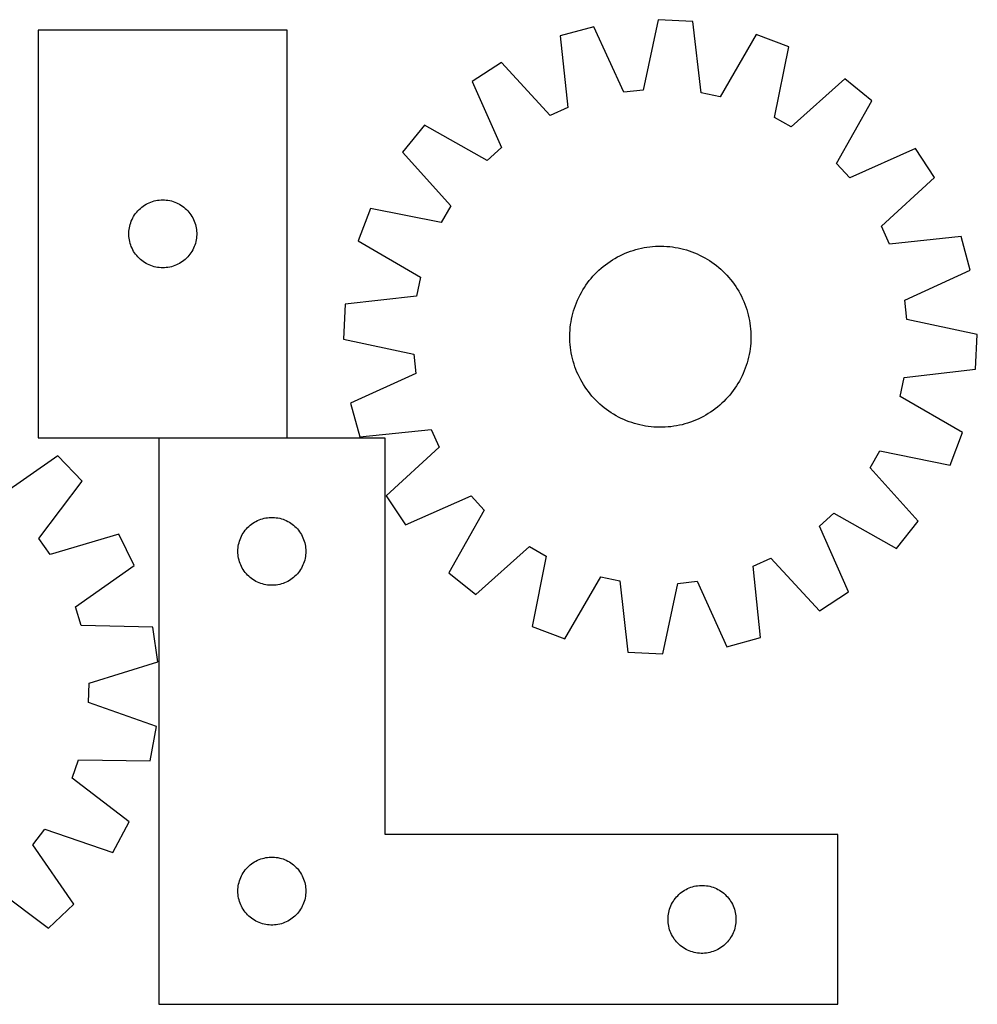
# Model space of a CAD drawing. Header units: millimetres. Extents: x 7 to 1493, y 7 to 442.
# Tile 5 of 5: x 1070 to 1493, y 7 to 441. Entities that reach past the tile are written whole.
import ezdxf

# ---------------------------------------------------------------- set-up
doc = ezdxf.new("R2010")
doc.units = ezdxf.units.MM
doc.layers.add('COMMON', color=5, linetype='CONTINUOUS', true_color=0x0000ff)
doc.layers.add('CUT', color=7, linetype='CONTINUOUS', true_color=0x000000)

msp = doc.modelspace()

# ---------------------------------------------------------------- linework, layer by layer
at = {"layer": 'COMMON'}
msp.add_line((1131.688705, 256.648646), (1188.493284, 256.648646), dxfattribs=at)
at = {"layer": 'CUT'}
for p, q in [((1352.282851, 441.311522), (1345.654266, 410.246484)), ((1367.651454, 440.578991), (1352.282851, 441.311522)), ((1371.295323, 409.024324), (1367.651454, 440.578991)), ((1188.493284, 436.748647), (1078.493284, 436.748647)), ((1078.493284, 436.748647), (1078.493284, 256.748647)), ((1188.493284, 256.748647), (1188.493284, 436.748647)), ((1323.914776, 438.194135), (1309.072001, 434.141655)), ((1337.131229, 409.309882), (1323.914776, 438.194135)), ((1395.594423, 434.777584), (1379.690638, 407.281323)), ((1409.984468, 429.331746), (1395.594423, 434.777584)), ((1309.072001, 434.141655), (1312.367466, 402.548702)), ((1403.699065, 398.195457), (1409.984468, 429.331746)), ((1283.055684, 422.410626), (1270.191652, 413.969819)), ((1304.551003, 399.024178), (1283.055684, 422.410626)), ((1270.191652, 413.969819), (1283.088585, 384.94149)), ((1434.767077, 415.179428), (1411.144867, 393.943469)), ((1446.769966, 405.55336), (1434.767077, 415.179428)), ((1345.654266, 410.246484), (1337.131229, 409.309882)), ((1379.690638, 407.281323), (1371.295323, 409.024324)), ((1431.170551, 377.883286), (1446.769966, 405.55336)), ((1312.367466, 402.548702), (1304.551003, 399.024178)), ((1411.144867, 393.943469), (1403.699065, 398.195457)), ((1249.07375, 394.773463), (1239.447682, 382.770574)), ((1276.743824, 379.174048), (1249.07375, 394.773463)), ((1239.447682, 382.770574), (1260.683641, 359.148364)), ((1283.088585, 384.94149), (1276.743824, 379.174048)), ((1465.966322, 384.435459), (1436.937993, 371.538526)), ((1474.407129, 371.571427), (1465.966322, 384.435459)), ((1436.937993, 371.538526), (1431.170551, 377.883286)), ((1451.020681, 350.076107), (1474.407129, 371.571427)), ((1128.202003, 360.784399), (1128.931562, 361.038177)), ((1128.931562, 361.038177), (1129.673217, 361.254063)), ((1129.673217, 361.254063), (1130.425003, 361.431482)), ((1130.425003, 361.431482), (1131.184925, 361.569965)), ((1131.184925, 361.569965), (1131.950969, 361.669145)), ((1131.950969, 361.669145), (1132.721103, 361.728758)), ((1132.721103, 361.728758), (1133.493284, 361.748647)), ((1133.493284, 361.748647), (1134.265465, 361.728758)), ((1134.265465, 361.728758), (1135.035599, 361.669145)), ((1135.035599, 361.669145), (1135.801643, 361.569965)), ((1135.801643, 361.569965), (1136.561565, 361.431482)), ((1136.561565, 361.431482), (1137.313351, 361.254063)), ((1137.313351, 361.254063), (1138.055007, 361.038177)), ((1138.055007, 361.038177), (1138.784565, 360.784399)), ((1121.975077, 356.357544), (1122.485004, 356.937747)), ((1122.485004, 356.937747), (1123.024122, 357.49093)), ((1123.024122, 357.49093), (1123.591002, 358.015626)), ((1123.591002, 358.015626), (1124.184142, 358.510444)), ((1124.184142, 358.510444), (1124.801968, 358.974072)), ((1124.801968, 358.974072), (1125.442841, 359.40528)), ((1125.442841, 359.40528), (1126.105063, 359.802925)), ((1126.105063, 359.802925), (1126.786877, 360.165953)), ((1126.786877, 360.165953), (1127.486476, 360.4934)), ((1127.486476, 360.4934), (1128.202003, 360.784399)), ((1138.784565, 360.784399), (1139.500093, 360.4934)), ((1139.500093, 360.4934), (1140.199691, 360.165953)), ((1140.199691, 360.165953), (1140.881505, 359.802925)), ((1140.881505, 359.802925), (1141.543727, 359.40528)), ((1141.543727, 359.40528), (1142.184601, 358.974072)), ((1142.184601, 358.974072), (1142.802426, 358.510444)), ((1142.802426, 358.510444), (1143.395566, 358.015626)), ((1143.395566, 358.015626), (1143.962446, 357.49093)), ((1143.962446, 357.49093), (1144.501565, 356.937747)), ((1144.501565, 356.937747), (1145.011491, 356.357544)), ((1225.295364, 357.987965), (1219.849526, 343.59792)), ((1256.431653, 351.702562), (1225.295364, 357.987965)), ((1260.683641, 359.148364), (1256.431653, 351.702562)), ((1119.325946, 351.676782), (1119.598425, 352.399565)), ((1119.598425, 352.399565), (1119.90775, 353.107363)), ((1119.90775, 353.107363), (1120.253102, 353.798298)), ((1120.253102, 353.798298), (1120.633565, 354.470539)), ((1120.633565, 354.470539), (1121.048129, 355.122303)), ((1121.048129, 355.122303), (1121.495695, 355.751861)), ((1121.495695, 355.751861), (1121.975077, 356.357544)), ((1145.011491, 356.357544), (1145.490873, 355.751861)), ((1145.490873, 355.751861), (1145.938439, 355.122303)), ((1145.938439, 355.122303), (1146.353004, 354.470539)), ((1146.353004, 354.470539), (1146.733466, 353.798298)), ((1146.733466, 353.798298), (1147.078818, 353.107363)), ((1147.078818, 353.107363), (1147.388144, 352.399565)), ((1147.388144, 352.399565), (1147.660623, 351.676782)), ((1118.498257, 347.134865), (1118.538021, 347.906279)), ((1118.538021, 347.906279), (1118.617444, 348.674622)), ((1118.617444, 348.674622), (1118.736315, 349.437858)), ((1118.736315, 349.437858), (1118.894319, 350.193963)), ((1118.894319, 350.193963), (1119.091036, 350.940931)), ((1119.091036, 350.940931), (1119.325946, 351.676782)), ((1147.660623, 351.676782), (1147.895532, 350.940931)), ((1147.895532, 350.940931), (1148.09225, 350.193963)), ((1148.09225, 350.193963), (1148.250253, 349.437858)), ((1148.250253, 349.437858), (1148.369124, 348.674622)), ((1148.369124, 348.674622), (1148.448547, 347.906279)), ((1148.448547, 347.906279), (1148.488311, 347.134865)), ((1454.545205, 342.259644), (1451.020681, 350.076107)), ((1118.498257, 346.362428), (1118.498257, 347.134865)), ((1118.538021, 345.591015), (1118.498257, 346.362428)), ((1118.617444, 344.822671), (1118.538021, 345.591015)), ((1118.736315, 344.059435), (1118.617444, 344.822671)), ((1118.894319, 343.303331), (1118.736315, 344.059435)), ((1148.250253, 344.059435), (1148.09225, 343.303331)), ((1148.369124, 344.822671), (1148.250253, 344.059435)), ((1148.448547, 345.591015), (1148.369124, 344.822671)), ((1148.488311, 346.362428), (1148.448547, 345.591015)), ((1148.488311, 347.134865), (1148.488311, 346.362428)), ((1219.849526, 343.59792), (1247.345787, 327.694135)), ((1486.138158, 345.555109), (1454.545205, 342.259644)), ((1490.190638, 330.712335), (1486.138158, 345.555109)), ((1119.091036, 342.556362), (1118.894319, 343.303331)), ((1119.325946, 341.820511), (1119.091036, 342.556362)), ((1119.598425, 341.097728), (1119.325946, 341.820511)), ((1119.90775, 340.389931), (1119.598425, 341.097728)), ((1120.253102, 339.698996), (1119.90775, 340.389931)), ((1120.633565, 339.026755), (1120.253102, 339.698996)), ((1146.733466, 339.698996), (1146.353004, 339.026755)), ((1147.078818, 340.389931), (1146.733466, 339.698996)), ((1147.388144, 341.097728), (1147.078818, 340.389931)), ((1147.660623, 341.820511), (1147.388144, 341.097728)), ((1147.895532, 342.556362), (1147.660623, 341.820511)), ((1148.09225, 343.303331), (1147.895532, 342.556362)), ((1340.077323, 339.062468), (1341.26952, 339.459547)), ((1341.26952, 339.459547), (1342.473602, 339.818983)), ((1342.473602, 339.818983), (1343.68838, 340.14042)), ((1343.68838, 340.14042), (1344.912655, 340.423541)), ((1344.912655, 340.423541), (1346.145219, 340.668067)), ((1346.145219, 340.668067), (1347.384855, 340.873757)), ((1347.384855, 340.873757), (1348.630341, 341.040407)), ((1348.630341, 341.040407), (1349.880447, 341.167854)), ((1349.880447, 341.167854), (1351.133939, 341.255971)), ((1351.133939, 341.255971), (1352.38958, 341.304671)), ((1352.38958, 341.304671), (1353.646131, 341.313906)), ((1353.646131, 341.313906), (1354.902353, 341.283668)), ((1354.902353, 341.283668), (1356.157005, 341.213986)), ((1356.157005, 341.213986), (1357.408849, 341.104928)), ((1357.408849, 341.104928), (1358.656649, 340.956603)), ((1358.656649, 340.956603), (1359.899175, 340.769157)), ((1359.899175, 340.769157), (1361.1352, 340.542775)), ((1361.1352, 340.542775), (1362.363505, 340.27768)), ((1362.363505, 340.27768), (1363.582876, 339.974134)), ((1363.582876, 339.974134), (1364.792111, 339.632436)), ((1364.792111, 339.632436), (1365.990016, 339.252923)), ((1365.990016, 339.252923), (1367.17541, 338.835971)), ((1121.048129, 338.374991), (1120.633565, 339.026755)), ((1121.495695, 337.745433), (1121.048129, 338.374991)), ((1121.975077, 337.139749), (1121.495695, 337.745433)), ((1122.485004, 336.559547), (1121.975077, 337.139749)), ((1123.024122, 336.006364), (1122.485004, 336.559547)), ((1123.591002, 335.481668), (1123.024122, 336.006364)), ((1124.184142, 334.98685), (1123.591002, 335.481668)), ((1124.801968, 334.523222), (1124.184142, 334.98685)), ((1142.802426, 334.98685), (1142.184601, 334.523222)), ((1143.395566, 335.481668), (1142.802426, 334.98685)), ((1143.962446, 336.006364), (1143.395566, 335.481668)), ((1144.501565, 336.559547), (1143.962446, 336.006364)), ((1145.011491, 337.139749), (1144.501565, 336.559547)), ((1145.490873, 337.745433), (1145.011491, 337.139749)), ((1145.938439, 338.374991), (1145.490873, 337.745433)), ((1146.353004, 339.026755), (1145.938439, 338.374991)), ((1331.10577, 334.585289), (1332.161763, 335.266381)), ((1332.161763, 335.266381), (1333.238629, 335.913967)), ((1333.238629, 335.913967), (1334.335304, 336.527409)), ((1334.335304, 336.527409), (1335.450707, 337.1061)), ((1335.450707, 337.1061), (1336.583736, 337.64947)), ((1336.583736, 337.64947), (1337.733274, 338.156983)), ((1337.733274, 338.156983), (1338.898186, 338.628137)), ((1338.898186, 338.628137), (1340.077323, 339.062468)), ((1367.17541, 338.835971), (1368.347122, 338.381991)), ((1368.347122, 338.381991), (1369.503995, 337.89143)), ((1369.503995, 337.89143), (1370.644889, 337.364773)), ((1370.644889, 337.364773), (1371.768678, 336.802539)), ((1371.768678, 336.802539), (1372.874252, 336.205284)), ((1372.874252, 336.205284), (1373.960519, 335.573597)), ((1373.960519, 335.573597), (1375.02641, 334.908101)), ((1375.02641, 334.908101), (1376.07087, 334.209453)), ((1125.442841, 334.092013), (1124.801968, 334.523222)), ((1126.105063, 333.694368), (1125.442841, 334.092013)), ((1126.786877, 333.331341), (1126.105063, 333.694368)), ((1127.486476, 333.003893), (1126.786877, 333.331341)), ((1128.202003, 332.712894), (1127.486476, 333.003893)), ((1128.931562, 332.459116), (1128.202003, 332.712894)), ((1129.673217, 332.243231), (1128.931562, 332.459116)), ((1130.425003, 332.065811), (1129.673217, 332.243231)), ((1131.184925, 331.927328), (1130.425003, 332.065811)), ((1131.950969, 331.828149), (1131.184925, 331.927328)), ((1132.721103, 331.768535), (1131.950969, 331.828149)), ((1133.493284, 331.748647), (1132.721103, 331.768535)), ((1134.265465, 331.768535), (1133.493284, 331.748647)), ((1135.035599, 331.828149), (1134.265465, 331.768535)), ((1135.801643, 331.927328), (1135.035599, 331.828149)), ((1136.561565, 332.065811), (1135.801643, 331.927328)), ((1137.313351, 332.243231), (1136.561565, 332.065811)), ((1138.055007, 332.459116), (1137.313351, 332.243231)), ((1138.784565, 332.712894), (1138.055007, 332.459116)), ((1139.500093, 333.003893), (1138.784565, 332.712894)), ((1140.199691, 333.331341), (1139.500093, 333.003893)), ((1140.881505, 333.694368), (1140.199691, 333.331341)), ((1141.543727, 334.092013), (1140.881505, 333.694368)), ((1142.184601, 334.523222), (1141.543727, 334.092013)), ((1325.264927, 329.83499), (1326.174591, 330.701891)), ((1326.174591, 330.701891), (1327.111037, 331.539791)), ((1327.111037, 331.539791), (1328.073339, 332.347863)), ((1328.073339, 332.347863), (1329.060549, 333.12531)), ((1329.060549, 333.12531), (1330.071692, 333.871364)), ((1330.071692, 333.871364), (1331.10577, 334.585289)), ((1376.07087, 334.209453), (1377.09287, 333.478342)), ((1377.09287, 333.478342), (1378.091401, 332.71549)), ((1378.091401, 332.71549), (1379.065477, 331.92165)), ((1379.065477, 331.92165), (1380.014138, 331.097605)), ((1380.014138, 331.097605), (1380.936447, 330.244169)), ((1461.306385, 317.495881), (1490.190638, 330.712335)), ((1247.345787, 327.694135), (1245.602786, 319.29882)), ((1321.148768, 325.096367), (1321.91162, 326.094898)), ((1321.91162, 326.094898), (1322.70546, 327.068974)), ((1322.70546, 327.068974), (1323.529505, 328.017635)), ((1323.529505, 328.017635), (1324.382941, 328.939944)), ((1324.382941, 328.939944), (1325.264927, 329.83499)), ((1380.936447, 330.244169), (1381.831493, 329.362184)), ((1381.831493, 329.362184), (1382.698394, 328.452519)), ((1382.698394, 328.452519), (1383.536294, 327.516073)), ((1383.536294, 327.516073), (1384.344366, 326.553771)), ((1384.344366, 326.553771), (1385.121813, 325.566561)), ((1318.421826, 320.877748), (1319.053513, 321.964016)), ((1319.053513, 321.964016), (1319.719009, 323.029906)), ((1319.719009, 323.029906), (1320.417658, 324.074367)), ((1320.417658, 324.074367), (1321.148768, 325.096367)), ((1385.121813, 325.566561), (1385.867867, 324.555418)), ((1385.867867, 324.555418), (1386.581792, 323.52134)), ((1386.581792, 323.52134), (1387.262884, 322.465347)), ((1387.262884, 322.465347), (1387.91047, 321.388482)), ((1245.602786, 319.29882), (1214.04812, 315.654951)), ((1316.245119, 316.350619), (1316.73568, 317.507492)), ((1316.73568, 317.507492), (1317.262337, 318.648386)), ((1317.262337, 318.648386), (1317.824571, 319.772175)), ((1317.824571, 319.772175), (1318.421826, 320.877748)), ((1387.91047, 321.388482), (1388.523912, 320.291806)), ((1388.523912, 320.291806), (1389.102603, 319.176404)), ((1389.102603, 319.176404), (1389.645973, 318.043374)), ((1389.645973, 318.043374), (1390.153486, 316.893836)), ((1462.242987, 308.972844), (1461.306385, 317.495881)), ((1214.04812, 315.654951), (1213.315588, 300.286348)), ((1314.994675, 312.795608), (1315.374187, 313.993513)), ((1315.374187, 313.993513), (1315.791139, 315.178907)), ((1315.791139, 315.178907), (1316.245119, 316.350619)), ((1390.153486, 316.893836), (1390.62464, 315.728924)), ((1390.62464, 315.728924), (1391.058971, 314.549787)), ((1391.058971, 314.549787), (1391.456051, 313.35759)), ((1391.456051, 313.35759), (1391.815486, 312.153508)), ((1313.857953, 307.902672), (1314.084335, 309.138697)), ((1314.084335, 309.138697), (1314.34943, 310.367002)), ((1314.34943, 310.367002), (1314.652977, 311.586373)), ((1314.652977, 311.586373), (1314.994675, 312.795608)), ((1391.815486, 312.153508), (1392.136923, 310.93873)), ((1392.136923, 310.93873), (1392.420044, 309.714455)), ((1392.420044, 309.714455), (1392.66457, 308.481891)), ((1493.308025, 302.344259), (1462.242987, 308.972844)), ((1313.413124, 304.160502), (1313.522182, 305.412346)), ((1313.522182, 305.412346), (1313.670507, 306.660146)), ((1313.670507, 306.660146), (1313.857953, 307.902672)), ((1392.66457, 308.481891), (1392.87026, 307.242255)), ((1392.87026, 307.242255), (1393.036911, 305.996769)), ((1393.036911, 305.996769), (1393.164357, 304.746664)), ((1393.164357, 304.746664), (1393.252474, 303.493172)), ((1213.315588, 300.286348), (1244.380626, 293.657763)), ((1313.313204, 301.649628), (1313.343442, 302.90585)), ((1313.322439, 300.393077), (1313.313204, 301.649628)), ((1313.371139, 299.137436), (1313.322439, 300.393077)), ((1313.343442, 302.90585), (1313.413124, 304.160502)), ((1393.252474, 303.493172), (1393.301174, 302.23753)), ((1393.310409, 300.980979), (1393.280171, 299.724757)), ((1393.301174, 302.23753), (1393.310409, 300.980979)), ((1492.575494, 286.975656), (1493.308025, 302.344259)), ((1313.459256, 297.883944), (1313.371139, 299.137436)), ((1313.586703, 296.633838), (1313.459256, 297.883944)), ((1313.753353, 295.388352), (1313.586703, 296.633838)), ((1392.953107, 295.970461), (1392.76566, 294.727935)), ((1393.101431, 297.218261), (1392.953107, 295.970461)), ((1393.210489, 298.470105), (1393.101431, 297.218261)), ((1393.280171, 299.724757), (1393.210489, 298.470105)), ((1244.380626, 293.657763), (1245.317228, 285.134726)), ((1313.959043, 294.148716), (1313.753353, 295.388352)), ((1314.203569, 292.916152), (1313.959043, 294.148716)), ((1314.48669, 291.691877), (1314.203569, 292.916152)), ((1314.808127, 290.477099), (1314.48669, 291.691877)), ((1392.274183, 292.263606), (1391.970637, 291.044234)), ((1392.539278, 293.49191), (1392.274183, 292.263606)), ((1392.76566, 294.727935), (1392.539278, 293.49191)), ((1315.167563, 289.273017), (1314.808127, 290.477099)), ((1315.564642, 288.08082), (1315.167563, 289.273017)), ((1315.998973, 286.901683), (1315.564642, 288.08082)), ((1390.832474, 287.4517), (1390.378494, 286.279988)), ((1391.249426, 288.637094), (1390.832474, 287.4517)), ((1391.628939, 289.834999), (1391.249426, 288.637094)), ((1391.970637, 291.044234), (1391.628939, 289.834999)), ((1461.020827, 283.331787), (1492.575494, 286.975656)), ((1245.317228, 285.134726), (1216.432975, 271.918273)), ((1316.470127, 285.736771), (1315.998973, 286.901683)), ((1316.97764, 284.587233), (1316.470127, 285.736771)), ((1317.52101, 283.454203), (1316.97764, 284.587233)), ((1318.099702, 282.338801), (1317.52101, 283.454203)), ((1388.799042, 282.858432), (1388.201787, 281.752859)), ((1389.361276, 283.982221), (1388.799042, 282.858432)), ((1389.887933, 285.123115), (1389.361276, 283.982221)), ((1390.378494, 286.279988), (1389.887933, 285.123115)), ((1459.277826, 274.936472), (1461.020827, 283.331787)), ((1318.713143, 281.242126), (1318.099702, 282.338801)), ((1319.360729, 280.16526), (1318.713143, 281.242126)), ((1320.041821, 279.109267), (1319.360729, 280.16526)), ((1320.755746, 278.075189), (1320.041821, 279.109267)), ((1386.205956, 278.55624), (1385.474845, 277.53424)), ((1386.904604, 279.600701), (1386.205956, 278.55624)), ((1387.5701, 280.666591), (1386.904604, 279.600701)), ((1388.201787, 281.752859), (1387.5701, 280.666591)), ((1321.5018, 277.064046), (1320.755746, 278.075189)), ((1322.279247, 276.076836), (1321.5018, 277.064046)), ((1323.087319, 275.114534), (1322.279247, 276.076836)), ((1323.925219, 274.178088), (1323.087319, 275.114534)), ((1324.79212, 273.268424), (1323.925219, 274.178088)), ((1383.094108, 274.612972), (1382.240672, 273.690664)), ((1383.918153, 275.561633), (1383.094108, 274.612972)), ((1384.711993, 276.535709), (1383.918153, 275.561633)), ((1385.474845, 277.53424), (1384.711993, 276.535709)), ((1486.774087, 259.032687), (1459.277826, 274.936472)), ((1216.432975, 271.918273), (1220.485455, 257.075498)), ((1325.687167, 272.386438), (1324.79212, 273.268424)), ((1326.609475, 271.533002), (1325.687167, 272.386438)), ((1327.558136, 270.708957), (1326.609475, 271.533002)), ((1328.532212, 269.915117), (1327.558136, 270.708957)), ((1329.530743, 269.152265), (1328.532212, 269.915117)), ((1378.550274, 270.282744), (1377.563064, 269.505297)), ((1379.512577, 271.090816), (1378.550274, 270.282744)), ((1380.449022, 271.928716), (1379.512577, 271.090816)), ((1381.358687, 272.795617), (1380.449022, 271.928716)), ((1382.240672, 273.690664), (1381.358687, 272.795617)), ((1330.552743, 268.421155), (1329.530743, 269.152265)), ((1331.597204, 267.722506), (1330.552743, 268.421155)), ((1332.663094, 267.05701), (1331.597204, 267.722506)), ((1333.749362, 266.425323), (1332.663094, 267.05701)), ((1334.854935, 265.828068), (1333.749362, 266.425323)), ((1335.978724, 265.265834), (1334.854935, 265.828068)), ((1337.119618, 264.739177), (1335.978724, 265.265834)), ((1371.172907, 265.524507), (1370.039877, 264.981137)), ((1372.288309, 266.103199), (1371.172907, 265.524507)), ((1373.384985, 266.71664), (1372.288309, 266.103199)), ((1374.46185, 267.364226), (1373.384985, 266.71664)), ((1375.517843, 268.045318), (1374.46185, 267.364226)), ((1376.551921, 268.759243), (1375.517843, 268.045318)), ((1377.563064, 269.505297), (1376.551921, 268.759243)), ((1338.276492, 264.248616), (1337.119618, 264.739177)), ((1339.448203, 263.794636), (1338.276492, 264.248616)), ((1340.633597, 263.377684), (1339.448203, 263.794636)), ((1341.831502, 262.998171), (1340.633597, 263.377684)), ((1343.040737, 262.656474), (1341.831502, 262.998171)), ((1344.260109, 262.352927), (1343.040737, 262.656474)), ((1345.488413, 262.087832), (1344.260109, 262.352927)), ((1346.724438, 261.86145), (1345.488413, 262.087832)), ((1347.966964, 261.674004), (1346.724438, 261.86145)), ((1349.214765, 261.525679), (1347.966964, 261.674004)), ((1350.466609, 261.416621), (1349.214765, 261.525679)), ((1351.72126, 261.346939), (1350.466609, 261.416621)), ((1352.977482, 261.316701), (1351.72126, 261.346939)), ((1354.234033, 261.325936), (1352.977482, 261.316701)), ((1355.489675, 261.374636), (1354.234033, 261.325936)), ((1356.743167, 261.462753), (1355.489675, 261.374636)), ((1357.993272, 261.5902), (1356.743167, 261.462753)), ((1359.238758, 261.75685), (1357.993272, 261.5902)), ((1360.478394, 261.96254), (1359.238758, 261.75685)), ((1361.710958, 262.207066), (1360.478394, 261.96254)), ((1362.935233, 262.490187), (1361.710958, 262.207066)), ((1364.150011, 262.811624), (1362.935233, 262.490187)), ((1365.354093, 263.17106), (1364.150011, 262.811624)), ((1366.54629, 263.568139), (1365.354093, 263.17106)), ((1367.725427, 264.00247), (1366.54629, 263.568139)), ((1368.890339, 264.473624), (1367.725427, 264.00247)), ((1370.039877, 264.981137), (1368.890339, 264.473624)), ((1078.493284, 256.748647), (1188.493284, 256.748647)), ((1231.688705, 256.548646), (1131.688705, 256.548646)), ((1131.688705, 256.548646), (1131.688705, 6.548646)), ((1220.485455, 257.075498), (1252.078408, 260.370963)), ((1231.688705, 81.548646), (1231.688705, 256.548646)), ((1252.078408, 260.370963), (1255.602933, 252.5545)), ((1481.328249, 244.642643), (1486.774087, 259.032687)), ((1255.602933, 252.5545), (1232.216484, 231.059181)), ((1087.175874, 248.691394), (1061.016526, 230.67298)), ((1097.839746, 237.600298), (1087.175874, 248.691394)), ((1445.939972, 243.482243), (1450.19196, 250.928045)), ((1450.19196, 250.928045), (1481.328249, 244.642643)), ((1467.175931, 219.860033), (1445.939972, 243.482243)), ((1078.808185, 212.168537), (1097.839746, 237.600298)), ((1232.216484, 231.059181), (1240.657291, 218.195149)), ((1240.657291, 218.195149), (1269.68562, 231.092081)), ((1269.68562, 231.092081), (1275.453062, 224.747321)), ((1275.453062, 224.747321), (1259.853647, 197.077247)), ((1423.535029, 217.689117), (1429.879789, 223.456559)), ((1429.879789, 223.456559), (1457.549863, 207.857144)), ((1170.946422, 217.017808), (1171.499604, 217.556926)), ((1171.499604, 217.556926), (1172.079807, 218.066852)), ((1172.079807, 218.066852), (1172.68549, 218.546234)), ((1172.68549, 218.546234), (1173.315049, 218.993801)), ((1173.315049, 218.993801), (1173.966813, 219.408365)), ((1173.966813, 219.408365), (1174.639053, 219.788828)), ((1174.639053, 219.788828), (1175.329989, 220.13418)), ((1175.329989, 220.13418), (1176.037786, 220.443505)), ((1176.037786, 220.443505), (1176.760569, 220.715984)), ((1176.760569, 220.715984), (1177.49642, 220.950894)), ((1177.49642, 220.950894), (1178.243388, 221.147611)), ((1178.243388, 221.147611), (1178.999493, 221.305615)), ((1178.999493, 221.305615), (1179.762729, 221.424486)), ((1179.762729, 221.424486), (1180.531073, 221.503909)), ((1180.531073, 221.503909), (1181.302486, 221.543673)), ((1181.302486, 221.543673), (1182.074923, 221.543673)), ((1182.074923, 221.543673), (1182.846336, 221.503909)), ((1182.846336, 221.503909), (1183.61468, 221.424486)), ((1183.61468, 221.424486), (1184.377916, 221.305615)), ((1184.377916, 221.305615), (1185.134021, 221.147611)), ((1185.134021, 221.147611), (1185.880989, 220.950894)), ((1185.880989, 220.950894), (1186.61684, 220.715984)), ((1186.61684, 220.715984), (1187.339623, 220.443505)), ((1187.339623, 220.443505), (1188.04742, 220.13418)), ((1188.04742, 220.13418), (1188.738356, 219.788828)), ((1188.738356, 219.788828), (1189.410597, 219.408365)), ((1189.410597, 219.408365), (1190.06236, 218.993801)), ((1190.06236, 218.993801), (1190.691919, 218.546234)), ((1190.691919, 218.546234), (1191.297602, 218.066852)), ((1191.297602, 218.066852), (1191.877805, 217.556926)), ((1191.877805, 217.556926), (1192.430987, 217.017808)), ((1436.431962, 188.660788), (1423.535029, 217.689117)), ((1457.549863, 207.857144), (1467.175931, 219.860033)), ((1114.157903, 214.186978), (1083.710888, 205.134131)), ((1120.87251, 200.343402), (1114.157903, 214.186978)), ((1167.943951, 212.555454), (1168.271398, 213.255053)), ((1168.271398, 213.255053), (1168.634426, 213.936867)), ((1168.634426, 213.936867), (1169.032071, 214.599089)), ((1169.032071, 214.599089), (1169.463279, 215.239962)), ((1169.463279, 215.239962), (1169.926907, 215.857788)), ((1169.926907, 215.857788), (1170.421726, 216.450928)), ((1170.421726, 216.450928), (1170.946422, 217.017808)), ((1192.430987, 217.017808), (1192.955684, 216.450928)), ((1192.955684, 216.450928), (1193.450502, 215.857788)), ((1193.450502, 215.857788), (1193.91413, 215.239962)), ((1193.91413, 215.239962), (1194.345338, 214.599089)), ((1194.345338, 214.599089), (1194.742983, 213.936867)), ((1194.742983, 213.936867), (1195.106011, 213.255053)), ((1195.106011, 213.255053), (1195.433458, 212.555454)), ((1083.710888, 205.134131), (1078.808185, 212.168537)), ((1166.768206, 208.090961), (1166.867386, 208.857004)), ((1166.867386, 208.857004), (1167.005869, 209.616927)), ((1167.005869, 209.616927), (1167.183289, 210.368713)), ((1167.183289, 210.368713), (1167.399174, 211.110368)), ((1167.399174, 211.110368), (1167.652952, 211.839927)), ((1167.652952, 211.839927), (1167.943951, 212.555454)), ((1195.433458, 212.555454), (1195.724457, 211.839927)), ((1195.724457, 211.839927), (1195.978235, 211.110368)), ((1195.978235, 211.110368), (1196.19412, 210.368713)), ((1196.19412, 210.368713), (1196.37154, 209.616927)), ((1196.37154, 209.616927), (1196.510023, 208.857004)), ((1196.510023, 208.857004), (1196.609203, 208.090961)), ((1271.856536, 187.451179), (1295.478746, 208.687138)), ((1295.478746, 208.687138), (1302.924548, 204.43515)), ((1166.688705, 206.548646), (1166.708593, 207.320827)), ((1166.708593, 205.776464), (1166.688705, 206.548646)), ((1166.708593, 207.320827), (1166.768206, 208.090961)), ((1166.768206, 205.006331), (1166.708593, 205.776464)), ((1166.867386, 204.240287), (1166.768206, 205.006331)), ((1196.609203, 205.006331), (1196.510023, 204.240287)), ((1196.609203, 208.090961), (1196.668816, 207.320827)), ((1196.668816, 205.776464), (1196.609203, 205.006331)), ((1196.668816, 207.320827), (1196.688705, 206.548646)), ((1196.688705, 206.548646), (1196.668816, 205.776464)), ((1302.924548, 204.43515), (1296.639146, 173.298861)), ((1094.913574, 182.037436), (1120.87251, 200.343402)), ((1167.005869, 203.480365), (1166.867386, 204.240287)), ((1167.183289, 202.728579), (1167.005869, 203.480365)), ((1167.399174, 201.986923), (1167.183289, 202.728579)), ((1167.652952, 201.257364), (1167.399174, 201.986923)), ((1167.943951, 200.541837), (1167.652952, 201.257364)), ((1168.271398, 199.842239), (1167.943951, 200.541837)), ((1195.433458, 200.541837), (1195.106011, 199.842239)), ((1195.724457, 201.257364), (1195.433458, 200.541837)), ((1195.978235, 201.986923), (1195.724457, 201.257364)), ((1196.19412, 202.728579), (1195.978235, 201.986923)), ((1196.37154, 203.480365), (1196.19412, 202.728579)), ((1196.510023, 204.240287), (1196.37154, 203.480365)), ((1394.256147, 200.081905), (1402.07261, 203.60643)), ((1397.551612, 168.488952), (1394.256147, 200.081905)), ((1402.07261, 203.60643), (1423.56793, 180.219981)), ((1168.634426, 199.160425), (1168.271398, 199.842239)), ((1169.032071, 198.498203), (1168.634426, 199.160425)), ((1169.463279, 197.857329), (1169.032071, 198.498203)), ((1169.926907, 197.239504), (1169.463279, 197.857329)), ((1170.421726, 196.646364), (1169.926907, 197.239504)), ((1170.946422, 196.079483), (1170.421726, 196.646364)), ((1171.499604, 195.540365), (1170.946422, 196.079483)), ((1192.430987, 196.079483), (1191.877805, 195.540365)), ((1192.955684, 196.646364), (1192.430987, 196.079483)), ((1193.450502, 197.239504), (1192.955684, 196.646364)), ((1193.91413, 197.857329), (1193.450502, 197.239504)), ((1194.345338, 198.498203), (1193.91413, 197.857329)), ((1194.742983, 199.160425), (1194.345338, 198.498203)), ((1195.106011, 199.842239), (1194.742983, 199.160425)), ((1259.853647, 197.077247), (1271.856536, 187.451179)), ((1172.079807, 195.030439), (1171.499604, 195.540365)), ((1172.68549, 194.551057), (1172.079807, 195.030439)), ((1173.315049, 194.103491), (1172.68549, 194.551057)), ((1173.966813, 193.688926), (1173.315049, 194.103491)), ((1174.639053, 193.308464), (1173.966813, 193.688926)), ((1175.329989, 192.963112), (1174.639053, 193.308464)), ((1176.037786, 192.653786), (1175.329989, 192.963112)), ((1176.760569, 192.381307), (1176.037786, 192.653786)), ((1177.49642, 192.146398), (1176.760569, 192.381307)), ((1178.243388, 191.94968), (1177.49642, 192.146398)), ((1178.999493, 191.791676), (1178.243388, 191.94968)), ((1179.762729, 191.672806), (1178.999493, 191.791676)), ((1180.531073, 191.593383), (1179.762729, 191.672806)), ((1181.302486, 191.553619), (1180.531073, 191.593383)), ((1182.074923, 191.553619), (1181.302486, 191.553619)), ((1182.846336, 191.593383), (1182.074923, 191.553619)), ((1183.61468, 191.672806), (1182.846336, 191.593383)), ((1184.377916, 191.791676), (1183.61468, 191.672806)), ((1185.134021, 191.94968), (1184.377916, 191.791676)), ((1185.880989, 192.146398), (1185.134021, 191.94968)), ((1186.61684, 192.381307), (1185.880989, 192.146398)), ((1187.339623, 192.653786), (1186.61684, 192.381307)), ((1188.04742, 192.963112), (1187.339623, 192.653786)), ((1188.738356, 193.308464), (1188.04742, 192.963112)), ((1189.410597, 193.688926), (1188.738356, 193.308464)), ((1190.06236, 194.103491), (1189.410597, 193.688926)), ((1190.691919, 194.551057), (1190.06236, 194.103491)), ((1191.297602, 195.030439), (1190.691919, 194.551057)), ((1191.877805, 195.540365), (1191.297602, 195.030439)), ((1311.029191, 167.853023), (1326.932975, 195.349284)), ((1326.932975, 195.349284), (1335.32829, 193.606283)), ((1335.32829, 193.606283), (1338.972159, 162.051617)), ((1354.340762, 161.319085), (1360.969348, 192.384123)), ((1360.969348, 192.384123), (1369.492384, 193.320725)), ((1369.492384, 193.320725), (1382.708838, 164.436472)), ((1423.56793, 180.219981), (1436.431962, 188.660788)), ((1097.40257, 173.832299), (1094.913574, 182.037436)), ((1129.156885, 173.033423), (1097.40257, 173.832299)), ((1131.264956, 157.792472), (1129.156885, 173.033423)), ((1296.639146, 173.298861), (1311.029191, 167.853023)), ((1382.708838, 164.436472), (1397.551612, 168.488952)), ((1338.972159, 162.051617), (1354.340762, 161.319085)), ((1100.919686, 148.404216), (1131.264956, 157.792472)), ((1100.751336, 139.831525), (1100.919686, 148.404216)), ((1130.704618, 129.259126), (1100.751336, 139.831525)), ((1127.999799, 114.11269), (1130.704618, 129.259126)), ((1093.429384, 106.460042), (1096.238602, 114.561133)), ((1096.238602, 114.561133), (1127.999799, 114.11269)), ((1118.649597, 87.14902), (1093.429384, 106.460042)), ((1111.396656, 73.579738), (1118.649597, 87.14902)), ((1076.153439, 76.984483), (1081.328539, 83.820982)), ((1081.328539, 83.820982), (1111.396656, 73.579738)), ((1431.688705, 81.548646), (1231.688705, 81.548646)), ((1431.688705, 6.548646), (1431.688705, 81.548646)), ((1094.171853, 50.825135), (1076.153439, 76.984483)), ((1173.966813, 69.408365), (1174.639053, 69.788828)), ((1174.639053, 69.788828), (1175.329989, 70.13418)), ((1175.329989, 70.13418), (1176.037786, 70.443505)), ((1176.037786, 70.443505), (1176.760569, 70.715984)), ((1176.760569, 70.715984), (1177.49642, 70.950894)), ((1177.49642, 70.950894), (1178.243388, 71.147611)), ((1178.243388, 71.147611), (1178.999493, 71.305615)), ((1178.999493, 71.305615), (1179.762729, 71.424486)), ((1179.762729, 71.424486), (1180.531073, 71.503909)), ((1180.531073, 71.503909), (1181.302486, 71.543673)), ((1181.302486, 71.543673), (1182.074923, 71.543673)), ((1182.074923, 71.543673), (1182.846336, 71.503909)), ((1182.846336, 71.503909), (1183.61468, 71.424486)), ((1183.61468, 71.424486), (1184.377916, 71.305615)), ((1184.377916, 71.305615), (1185.134021, 71.147611)), ((1185.134021, 71.147611), (1185.880989, 70.950894)), ((1185.880989, 70.950894), (1186.61684, 70.715984)), ((1186.61684, 70.715984), (1187.339623, 70.443505)), ((1187.339623, 70.443505), (1188.04742, 70.13418)), ((1188.04742, 70.13418), (1188.738356, 69.788828)), ((1188.738356, 69.788828), (1189.410597, 69.408365)), ((1169.032071, 64.599089), (1169.463279, 65.239962)), ((1169.463279, 65.239962), (1169.926907, 65.857788)), ((1169.926907, 65.857788), (1170.421726, 66.450928)), ((1170.421726, 66.450928), (1170.946422, 67.017808)), ((1170.946422, 67.017808), (1171.499604, 67.556926)), ((1171.499604, 67.556926), (1172.079807, 68.066852)), ((1172.079807, 68.066852), (1172.68549, 68.546234)), ((1172.68549, 68.546234), (1173.315049, 68.993801)), ((1173.315049, 68.993801), (1173.966813, 69.408365)), ((1189.410597, 69.408365), (1190.06236, 68.993801)), ((1190.06236, 68.993801), (1190.691919, 68.546234)), ((1190.691919, 68.546234), (1191.297602, 68.066852)), ((1191.297602, 68.066852), (1191.877805, 67.556926)), ((1191.877805, 67.556926), (1192.430987, 67.017808)), ((1192.430987, 67.017808), (1192.955684, 66.450928)), ((1192.955684, 66.450928), (1193.450502, 65.857788)), ((1193.450502, 65.857788), (1193.91413, 65.239962)), ((1193.91413, 65.239962), (1194.345338, 64.599089)), ((1167.183289, 60.368713), (1167.399174, 61.110368)), ((1167.399174, 61.110368), (1167.652952, 61.839927)), ((1167.652952, 61.839927), (1167.943951, 62.555454)), ((1167.943951, 62.555454), (1168.271398, 63.255053)), ((1168.271398, 63.255053), (1168.634426, 63.936867)), ((1168.634426, 63.936867), (1169.032071, 64.599089)), ((1194.345338, 64.599089), (1194.742983, 63.936867)), ((1194.742983, 63.936867), (1195.106011, 63.255053)), ((1195.106011, 63.255053), (1195.433458, 62.555454)), ((1195.433458, 62.555454), (1195.724457, 61.839927)), ((1195.724457, 61.839927), (1195.978235, 61.110368)), ((1195.978235, 61.110368), (1196.19412, 60.368713)), ((1057.648997, 59.192824), (1083.080758, 40.161264)), ((1166.688705, 56.548646), (1166.708593, 57.320827)), ((1166.708593, 55.776464), (1166.688705, 56.548646)), ((1166.708593, 57.320827), (1166.768206, 58.090961)), ((1166.768206, 58.090961), (1166.867386, 58.857004)), ((1166.867386, 58.857004), (1167.005869, 59.616927)), ((1167.005869, 59.616927), (1167.183289, 60.368713)), ((1196.19412, 60.368713), (1196.37154, 59.616927)), ((1196.37154, 59.616927), (1196.510023, 58.857004)), ((1196.510023, 58.857004), (1196.609203, 58.090961)), ((1196.609203, 58.090961), (1196.668816, 57.320827)), ((1196.668816, 57.320827), (1196.688705, 56.548646)), ((1196.688705, 56.548646), (1196.668816, 55.776464)), ((1363.315049, 56.493801), (1363.966813, 56.908365)), ((1363.966813, 56.908365), (1364.639053, 57.288828)), ((1364.639053, 57.288828), (1365.329989, 57.63418)), ((1365.329989, 57.63418), (1366.037786, 57.943505)), ((1366.037786, 57.943505), (1366.760569, 58.215984)), ((1366.760569, 58.215984), (1367.49642, 58.450894)), ((1367.49642, 58.450894), (1368.243388, 58.647611)), ((1368.243388, 58.647611), (1368.999493, 58.805615)), ((1368.999493, 58.805615), (1369.762729, 58.924486)), ((1369.762729, 58.924486), (1370.531073, 59.003909)), ((1370.531073, 59.003909), (1371.302486, 59.043673)), ((1371.302486, 59.043673), (1372.074923, 59.043673)), ((1372.074923, 59.043673), (1372.846336, 59.003909)), ((1372.846336, 59.003909), (1373.61468, 58.924486)), ((1373.61468, 58.924486), (1374.377916, 58.805615)), ((1374.377916, 58.805615), (1375.134021, 58.647611)), ((1375.134021, 58.647611), (1375.880989, 58.450894)), ((1375.880989, 58.450894), (1376.61684, 58.215984)), ((1376.61684, 58.215984), (1377.339623, 57.943505)), ((1377.339623, 57.943505), (1378.04742, 57.63418)), ((1378.04742, 57.63418), (1378.738356, 57.288828)), ((1378.738356, 57.288828), (1379.410597, 56.908365)), ((1379.410597, 56.908365), (1380.06236, 56.493801)), ((1166.768206, 55.006331), (1166.708593, 55.776464)), ((1166.867386, 54.240287), (1166.768206, 55.006331)), ((1167.005869, 53.480365), (1166.867386, 54.240287)), ((1167.183289, 52.728579), (1167.005869, 53.480365)), ((1167.399174, 51.986923), (1167.183289, 52.728579)), ((1196.19412, 52.728579), (1195.978235, 51.986923)), ((1196.37154, 53.480365), (1196.19412, 52.728579)), ((1196.510023, 54.240287), (1196.37154, 53.480365)), ((1196.609203, 55.006331), (1196.510023, 54.240287)), ((1196.668816, 55.776464), (1196.609203, 55.006331)), ((1359.032071, 52.099089), (1359.463279, 52.739962)), ((1359.463279, 52.739962), (1359.926907, 53.357788)), ((1359.926907, 53.357788), (1360.421726, 53.950928)), ((1360.421726, 53.950928), (1360.946422, 54.517808)), ((1360.946422, 54.517808), (1361.499604, 55.056926)), ((1361.499604, 55.056926), (1362.079807, 55.566852)), ((1362.079807, 55.566852), (1362.68549, 56.046234)), ((1362.68549, 56.046234), (1363.315049, 56.493801)), ((1380.06236, 56.493801), (1380.691919, 56.046234)), ((1380.691919, 56.046234), (1381.297602, 55.566852)), ((1381.297602, 55.566852), (1381.877805, 55.056926)), ((1381.877805, 55.056926), (1382.430987, 54.517808)), ((1382.430987, 54.517808), (1382.955684, 53.950928)), ((1382.955684, 53.950928), (1383.450502, 53.357788)), ((1383.450502, 53.357788), (1383.91413, 52.739962)), ((1383.91413, 52.739962), (1384.345338, 52.099089)), ((1083.080758, 40.161264), (1094.171853, 50.825135)), ((1167.652952, 51.257364), (1167.399174, 51.986923)), ((1167.943951, 50.541837), (1167.652952, 51.257364)), ((1168.271398, 49.842239), (1167.943951, 50.541837)), ((1168.634426, 49.160425), (1168.271398, 49.842239)), ((1169.032071, 48.498203), (1168.634426, 49.160425)), ((1169.463279, 47.857329), (1169.032071, 48.498203)), ((1169.926907, 47.239504), (1169.463279, 47.857329)), ((1193.91413, 47.857329), (1193.450502, 47.239504)), ((1194.345338, 48.498203), (1193.91413, 47.857329)), ((1194.742983, 49.160425), (1194.345338, 48.498203)), ((1195.106011, 49.842239), (1194.742983, 49.160425)), ((1195.433458, 50.541837), (1195.106011, 49.842239)), ((1195.724457, 51.257364), (1195.433458, 50.541837)), ((1195.978235, 51.986923), (1195.724457, 51.257364)), ((1357.005869, 47.116927), (1357.183289, 47.868713)), ((1357.183289, 47.868713), (1357.399174, 48.610368)), ((1357.399174, 48.610368), (1357.652952, 49.339927)), ((1357.652952, 49.339927), (1357.943951, 50.055454)), ((1357.943951, 50.055454), (1358.271398, 50.755053)), ((1358.271398, 50.755053), (1358.634426, 51.436867)), ((1358.634426, 51.436867), (1359.032071, 52.099089)), ((1384.345338, 52.099089), (1384.742983, 51.436867)), ((1384.742983, 51.436867), (1385.106011, 50.755053)), ((1385.106011, 50.755053), (1385.433458, 50.055454)), ((1385.433458, 50.055454), (1385.724457, 49.339927)), ((1385.724457, 49.339927), (1385.978235, 48.610368)), ((1385.978235, 48.610368), (1386.19412, 47.868713)), ((1386.19412, 47.868713), (1386.37154, 47.116927)), ((1170.421726, 46.646364), (1169.926907, 47.239504)), ((1170.946422, 46.079483), (1170.421726, 46.646364)), ((1171.499604, 45.540365), (1170.946422, 46.079483)), ((1172.079807, 45.030439), (1171.499604, 45.540365)), ((1172.68549, 44.551057), (1172.079807, 45.030439)), ((1173.315049, 44.103491), (1172.68549, 44.551057)), ((1173.966813, 43.688926), (1173.315049, 44.103491)), ((1174.639053, 43.308464), (1173.966813, 43.688926)), ((1189.410597, 43.688926), (1188.738356, 43.308464)), ((1190.06236, 44.103491), (1189.410597, 43.688926)), ((1190.691919, 44.551057), (1190.06236, 44.103491)), ((1191.297602, 45.030439), (1190.691919, 44.551057)), ((1191.877805, 45.540365), (1191.297602, 45.030439)), ((1192.430987, 46.079483), (1191.877805, 45.540365)), ((1192.955684, 46.646364), (1192.430987, 46.079483)), ((1193.450502, 47.239504), (1192.955684, 46.646364)), ((1356.688705, 44.048646), (1356.708593, 44.820827)), ((1356.708593, 43.276464), (1356.688705, 44.048646)), ((1356.708593, 44.820827), (1356.768206, 45.590961)), ((1356.768206, 45.590961), (1356.867386, 46.357004)), ((1356.867386, 46.357004), (1357.005869, 47.116927)), ((1386.37154, 47.116927), (1386.510023, 46.357004)), ((1386.510023, 46.357004), (1386.609203, 45.590961)), ((1386.609203, 45.590961), (1386.668816, 44.820827)), ((1386.668816, 44.820827), (1386.688705, 44.048646)), ((1386.688705, 44.048646), (1386.668816, 43.276464)), ((1175.329989, 42.963112), (1174.639053, 43.308464)), ((1176.037786, 42.653786), (1175.329989, 42.963112)), ((1176.760569, 42.381307), (1176.037786, 42.653786)), ((1177.49642, 42.146398), (1176.760569, 42.381307)), ((1178.243388, 41.94968), (1177.49642, 42.146398)), ((1178.999493, 41.791676), (1178.243388, 41.94968)), ((1179.762729, 41.672806), (1178.999493, 41.791676)), ((1180.531073, 41.593383), (1179.762729, 41.672806)), ((1181.302486, 41.553619), (1180.531073, 41.593383)), ((1182.074923, 41.553619), (1181.302486, 41.553619)), ((1182.846336, 41.593383), (1182.074923, 41.553619)), ((1183.61468, 41.672806), (1182.846336, 41.593383)), ((1184.377916, 41.791676), (1183.61468, 41.672806)), ((1185.134021, 41.94968), (1184.377916, 41.791676)), ((1185.880989, 42.146398), (1185.134021, 41.94968)), ((1186.61684, 42.381307), (1185.880989, 42.146398)), ((1187.339623, 42.653786), (1186.61684, 42.381307)), ((1188.04742, 42.963112), (1187.339623, 42.653786)), ((1188.738356, 43.308464), (1188.04742, 42.963112)), ((1356.768206, 42.506331), (1356.708593, 43.276464)), ((1356.867386, 41.740287), (1356.768206, 42.506331)), ((1357.005869, 40.980365), (1356.867386, 41.740287)), ((1357.183289, 40.228579), (1357.005869, 40.980365)), ((1357.399174, 39.486923), (1357.183289, 40.228579)), ((1357.652952, 38.757364), (1357.399174, 39.486923)), ((1385.978235, 39.486923), (1385.724457, 38.757364)), ((1386.19412, 40.228579), (1385.978235, 39.486923)), ((1386.37154, 40.980365), (1386.19412, 40.228579)), ((1386.510023, 41.740287), (1386.37154, 40.980365)), ((1386.609203, 42.506331), (1386.510023, 41.740287)), ((1386.668816, 43.276464), (1386.609203, 42.506331)), ((1357.943951, 38.041837), (1357.652952, 38.757364)), ((1358.271398, 37.342239), (1357.943951, 38.041837)), ((1358.634426, 36.660425), (1358.271398, 37.342239)), ((1359.032071, 35.998203), (1358.634426, 36.660425)), ((1359.463279, 35.357329), (1359.032071, 35.998203)), ((1359.926907, 34.739504), (1359.463279, 35.357329)), ((1383.91413, 35.357329), (1383.450502, 34.739504)), ((1384.345338, 35.998203), (1383.91413, 35.357329)), ((1384.742983, 36.660425), (1384.345338, 35.998203)), ((1385.106011, 37.342239), (1384.742983, 36.660425)), ((1385.433458, 38.041837), (1385.106011, 37.342239)), ((1385.724457, 38.757364), (1385.433458, 38.041837)), ((1360.421726, 34.146364), (1359.926907, 34.739504)), ((1360.946422, 33.579483), (1360.421726, 34.146364)), ((1361.499604, 33.040365), (1360.946422, 33.579483)), ((1362.079807, 32.530439), (1361.499604, 33.040365)), ((1362.68549, 32.051057), (1362.079807, 32.530439)), ((1363.315049, 31.603491), (1362.68549, 32.051057)), ((1363.966813, 31.188926), (1363.315049, 31.603491)), ((1364.639053, 30.808464), (1363.966813, 31.188926)), ((1365.329989, 30.463112), (1364.639053, 30.808464)), ((1366.037786, 30.153786), (1365.329989, 30.463112)), ((1378.04742, 30.463112), (1377.339623, 30.153786)), ((1378.738356, 30.808464), (1378.04742, 30.463112)), ((1379.410597, 31.188926), (1378.738356, 30.808464)), ((1380.06236, 31.603491), (1379.410597, 31.188926)), ((1380.691919, 32.051057), (1380.06236, 31.603491)), ((1381.297602, 32.530439), (1380.691919, 32.051057)), ((1381.877805, 33.040365), (1381.297602, 32.530439)), ((1382.430987, 33.579483), (1381.877805, 33.040365)), ((1382.955684, 34.146364), (1382.430987, 33.579483)), ((1383.450502, 34.739504), (1382.955684, 34.146364)), ((1366.760569, 29.881307), (1366.037786, 30.153786)), ((1367.49642, 29.646398), (1366.760569, 29.881307)), ((1368.243388, 29.44968), (1367.49642, 29.646398)), ((1368.999493, 29.291676), (1368.243388, 29.44968)), ((1369.762729, 29.172806), (1368.999493, 29.291676)), ((1370.531073, 29.093383), (1369.762729, 29.172806)), ((1371.302486, 29.053619), (1370.531073, 29.093383)), ((1372.074923, 29.053619), (1371.302486, 29.053619)), ((1372.846336, 29.093383), (1372.074923, 29.053619)), ((1373.61468, 29.172806), (1372.846336, 29.093383)), ((1374.377916, 29.291676), (1373.61468, 29.172806)), ((1375.134021, 29.44968), (1374.377916, 29.291676)), ((1375.880989, 29.646398), (1375.134021, 29.44968)), ((1376.61684, 29.881307), (1375.880989, 29.646398)), ((1377.339623, 30.153786), (1376.61684, 29.881307)), ((1131.688705, 6.548646), (1431.688705, 6.548646))]:
    msp.add_line(p, q, dxfattribs=at)

doc.saveas('drawing.dxf')
